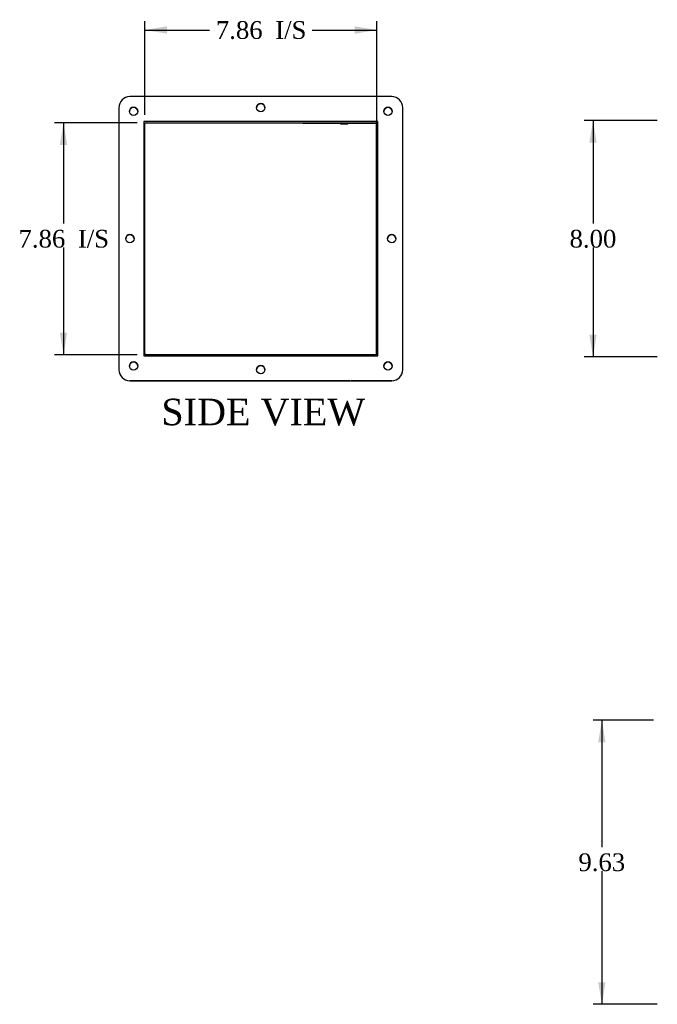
# Model space of a CAD drawing. Header units: inches. Extents: x 5 to 118, y 5 to 79.
# Tile 1 of 5: x 5 to 26, y 6 to 39. Entities that reach past the tile are written whole.
import ezdxf
from ezdxf.enums import TextEntityAlignment as Align

# ---------------------------------------------------------------- set-up
doc = ezdxf.new("R2010")
doc.units = ezdxf.units.IN
doc.header["$MEASUREMENT"] = 0
for name, color, linetype in [('COM43353', 7, 'CONTINUOUS'), ('COM49260', 7, 'CONTINUOUS'), ('COM50040', 7, 'CONTINUOUS'), ('DEFAULT', 7, 'CONTINUOUS'), ('GSK11095', 7, 'CONTINUOUS'), ('QLB30098', 7, 'CONTINUOUS'), ('SCS19419', 7, 'CONTINUOUS')]:
    doc.layers.add(name, color=color, linetype=linetype)
doc.styles.add('SEACAD_TIMES_NEW_ROMAN', font='times.ttf')

# ---------------------------------------------------------------- blocks, each defined once
blk = doc.blocks.new('GDIMGGROUP1')
at = {"layer": 'DEFAULT', "linetype": 'Continuous'}
for points in [[(24.015, 35.308), (24.265, 35.308), (24.14, 36.058)], [(24.015, 28.808), (24.14, 28.058), (24.265, 28.808)]]:
    blk.add_hatch(color=136, dxfattribs=at).paths.add_polyline_path(points)
at = {"layer": 'DEFAULT', "color": 136, "linetype": 'Continuous'}
for p, q in [((26.319, 36.058), (23.84, 36.058)), ((24.14, 36.058), (24.14, 32.568)), ((24.14, 31.758), (24.14, 28.058)), ((26.319, 28.058), (23.84, 28.058))]:
    blk.add_line(p, q, dxfattribs=at)
at = {"layer": 'DEFAULT', "color": 136, "linetype": 'Continuous', "style": 'SEACAD_TIMES_NEW_ROMAN'}
blk.add_text('8.00', height=0.6, dxfattribs=at).set_placement((23.344, 32.358), align=Align.TOP_LEFT)
blk = doc.blocks.new('GDIMGGROUP5')
at = {"layer": 'DEFAULT', "linetype": 'Continuous'}
for points in [[(6.069, 35.236), (6.319, 35.236), (6.194, 35.986)], [(6.069, 28.88), (6.194, 28.13), (6.319, 28.88)]]:
    blk.add_hatch(color=136, dxfattribs=at).paths.add_polyline_path(points)
at = {"layer": 'DEFAULT', "color": 136, "linetype": 'Continuous'}
for p, q in [((8.69, 35.986), (5.894, 35.986)), ((6.194, 35.986), (6.194, 32.568)), ((6.194, 31.758), (6.194, 28.13)), ((8.69, 28.13), (5.894, 28.13))]:
    blk.add_line(p, q, dxfattribs=at)
at = {"layer": 'DEFAULT', "color": 136, "linetype": 'Continuous', "style": 'SEACAD_TIMES_NEW_ROMAN'}
for s, p in [('7.86', (4.669, 32.358)), ('I/S', (6.681, 32.358))]:
    blk.add_text(s, height=0.6, dxfattribs=at).set_placement(p, align=Align.TOP_LEFT)
blk = doc.blocks.new('GDIMGGROUP10')
at = {"layer": 'DEFAULT', "linetype": 'Continuous'}
for points in [[(9.704, 39.253), (8.954, 39.128), (9.704, 39.003)], [(16.06, 39.253), (16.06, 39.003), (16.81, 39.128)]]:
    blk.add_hatch(color=136, dxfattribs=at).paths.add_polyline_path(points)
at = {"layer": 'DEFAULT', "color": 136, "linetype": 'Continuous'}
for p, q in [((8.954, 36.25), (8.954, 39.428)), ((16.81, 35.702), (16.81, 39.428)), ((8.954, 39.128), (11.147, 39.128)), ((14.617, 39.128), (16.81, 39.128))]:
    blk.add_line(p, q, dxfattribs=at)
at = {"layer": 'DEFAULT', "color": 136, "linetype": 'Continuous', "style": 'SEACAD_TIMES_NEW_ROMAN'}
for s, p in [('7.86', (11.357, 39.428)), ('I/S', (13.369, 39.428))]:
    blk.add_text(s, height=0.6, dxfattribs=at).set_placement(p, align=Align.TOP_LEFT)
blk = doc.blocks.new('GDIMGGROUP20')
at = {"layer": 'DEFAULT', "linetype": 'Continuous'}
for points in [[(24.315, 14.998), (24.565, 14.998), (24.44, 15.748)], [(24.315, 6.873), (24.44, 6.123), (24.565, 6.873)]]:
    blk.add_hatch(color=136, dxfattribs=at).paths.add_polyline_path(points)
at = {"layer": 'DEFAULT', "color": 136, "linetype": 'Continuous'}
for p, q in [((26.194, 15.748), (24.14, 15.748)), ((24.44, 15.748), (24.44, 11.446)), ((24.44, 10.636), (24.44, 6.123)), ((26.319, 6.123), (24.14, 6.123))]:
    blk.add_line(p, q, dxfattribs=at)
at = {"layer": 'DEFAULT', "color": 136, "linetype": 'Continuous', "style": 'SEACAD_TIMES_NEW_ROMAN'}
blk.add_text('9.63', height=0.6, dxfattribs=at).set_placement((23.644, 11.236), align=Align.TOP_LEFT)

msp = doc.modelspace()

# ---------------------------------------------------------------- linework, layer by layer
at = {"layer": 'COM43353', "color": 7, "linetype": 'Continuous'}
for p, q in [((17.318, 36.872), (8.443, 36.872)), ((8.068, 36.497), (8.068, 27.622)), ((17.693, 27.622), (17.693, 36.497)), ((16.85, 36.029), (8.911, 36.029)), ((8.911, 36.029), (8.911, 28.09)), ((8.911, 36.026), (8.913, 36.026)), ((16.85, 28.09), (16.85, 36.029)), ((8.911, 28.09), (16.85, 28.09)), ((8.443, 27.247), (17.318, 27.247)), ((15.903, 27.244), (8.443, 27.244)), ((17.318, 27.244), (15.959, 27.244))]:
    msp.add_line(p, q, dxfattribs=at)
for centre in [(8.568, 36.372), (12.881, 36.497), (17.193, 36.372), (8.443, 32.059), (17.318, 32.059), (8.568, 27.747), (12.881, 27.622), (17.193, 27.747)]:
    msp.add_circle(centre, 0.141, dxfattribs=at)
for centre, radius, start, end in [((8.443, 36.497), 0.375, 90, 180), ((17.318, 36.497), 0.375, 0, 90), ((8.568, 36.369), 0.141, 0.6117, 179.3883), ((12.881, 36.494), 0.141, 0.6117, 179.3883), ((17.193, 36.369), 0.141, 0.6117, 179.3883), ((8.443, 32.056), 0.141, 0.6117, 179.3883), ((17.318, 32.056), 0.141, 0.6117, 179.3883), ((8.568, 27.744), 0.141, 0.6117, 179.3883), ((12.881, 27.619), 0.141, 0.6117, 179.3883), ((17.193, 27.744), 0.141, 0.6117, 179.3883), ((8.443, 27.622), 0.375, 180, 270), ((8.443, 27.619), 0.375, 180, 270), ((17.318, 27.622), 0.375, 270, 0), ((17.318, 27.619), 0.375, 270, 0)]:
    msp.add_arc(centre, radius, start, end, dxfattribs=at)
at = {"layer": 'COM49260', "color": 7, "linetype": 'Continuous'}
for p, q in [((8.954, 28.166), (8.954, 35.95)), ((8.99, 35.986), (16.774, 35.986)), ((16.81, 35.95), (16.81, 35.433)), ((16.81, 35.433), (16.85, 35.433)), ((16.81, 28.683), (16.81, 28.166)), ((16.81, 28.683), (16.85, 28.683)), ((16.774, 28.13), (8.99, 28.13))]:
    msp.add_line(p, q, dxfattribs=at)
for centre, radius, start, end in [((8.99, 35.95), 0.108, 132.9893, 137.0107), ((16.774, 35.95), 0.108, 45.2751, 47.0107), ((8.99, 35.95), 0.036, 90, 180), ((16.774, 35.95), 0.036, 0, 90), ((8.99, 28.166), 0.108, 222.9893, 224.7249), ((8.99, 28.166), 0.036, 180, 270), ((16.774, 28.166), 0.036, 270, 0)]:
    msp.add_arc(centre, radius, start, end, dxfattribs=at)
at = {"layer": 'COM50040', "color": 7, "linetype": 'Continuous'}
for p, q in [((16.81, 28.714), (16.81, 35.402)), ((16.85, 35.402), (16.81, 35.402)), ((16.85, 28.714), (16.81, 28.714))]:
    msp.add_line(p, q, dxfattribs=at)
at = {"layer": 'GSK11095', "color": 7, "linetype": 'Continuous'}
for p, q in [((16.795, 35.979), (16.795, 35.423)), ((16.795, 35.423), (16.85, 35.423)), ((16.795, 35.423), (16.795, 35.423)), ((16.795, 35.423), (16.795, 28.693)), ((16.795, 35.423), (16.85, 35.423)), ((16.795, 28.693), (16.85, 28.693)), ((16.795, 28.693), (16.795, 28.693)), ((16.85, 28.692), (16.795, 28.692)), ((16.795, 28.692), (16.795, 28.136))]:
    msp.add_line(p, q, dxfattribs=at)
at = {"layer": 'QLB30098', "color": 7, "linetype": 'Continuous'}
for p, q in [((14.31, 35.956), (14.31, 35.986)), ((14.685, 35.956), (14.31, 35.956)), ((16.435, 35.956), (14.685, 35.956)), ((15.579, 35.946), (15.579, 35.956)), ((15.579, 35.946), (15.594, 35.946)), ((15.594, 35.956), (15.594, 35.944)), ((15.594, 35.946), (15.829, 35.946)), ((15.597, 35.946), (15.597, 35.944)), ((15.675, 35.946), (15.675, 35.944)), ((15.804, 35.944), (15.804, 35.946)), ((15.829, 35.944), (15.829, 35.956)), ((16.795, 35.956), (16.435, 35.956))]:
    msp.add_line(p, q, dxfattribs=at)
at = {"layer": 'SCS19419', "color": 7, "linetype": 'Continuous'}
msp.add_line((15.93, 27.239), (15.93, 27.24), dxfattribs=at)
msp.add_arc((15.936, 27.359), 0.12, 249.5194, 267.0243, dxfattribs=at)
msp.add_open_spline([(15.93, 27.24), (15.93, 27.241), (15.932, 27.241), (15.936, 27.241), (15.939, 27.241), (15.942, 27.241)], degree=3, knots=[0, 0, 0, 0, 0.5, 0.5, 1, 1, 1, 1], dxfattribs=at)
msp.add_open_spline([(15.968, 27.246), (15.959, 27.243), (15.95, 27.242), (15.942, 27.241)], degree=3, dxfattribs=at)

# ---------------------------------------------------------------- block references
at = {"layer": 'DEFAULT'}
for name in ['GDIMGGROUP10', 'GDIMGGROUP1', 'GDIMGGROUP5', 'GDIMGGROUP20']:
    msp.add_blockref(name, (0, 0), dxfattribs=at)

# ---------------------------------------------------------------- texts
at = {"layer": 'DEFAULT', "color": 136, "linetype": 'Continuous', "style": 'SEACAD_TIMES_NEW_ROMAN'}
msp.add_text('SIDE VIEW', height=0.9, dxfattribs=at).set_placement((9.511, 26.639), align=Align.TOP_LEFT)

doc.saveas('drawing.dxf')
